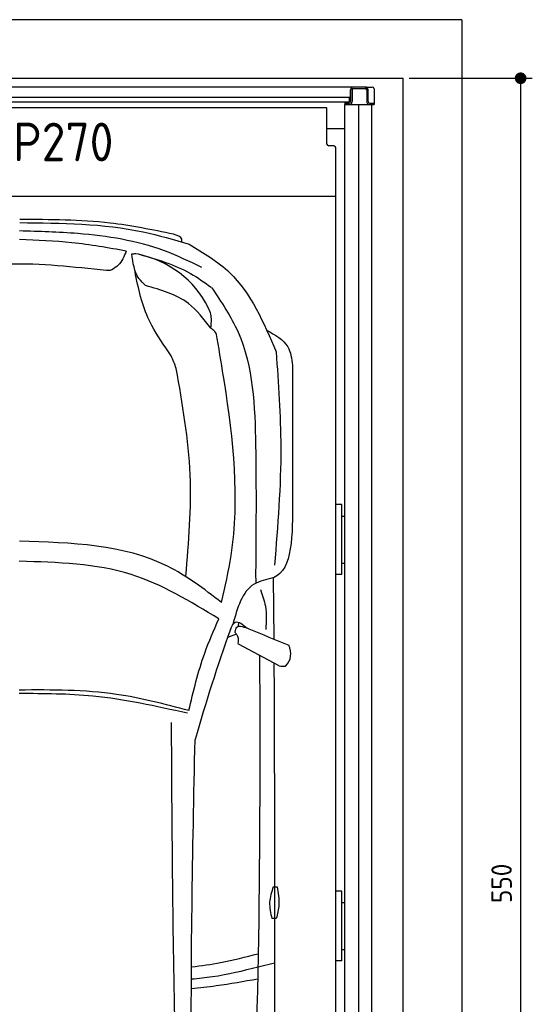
# Model space of a CAD drawing. Header units: millimetres. Extents: x 0 to 9541, y -929 to 5900.
# Tile 9 of 9: x 7789 to 9541, y 2537 to 5900. Entities that reach past the tile are written whole.
import ezdxf

# ---------------------------------------------------------------- set-up
doc = ezdxf.new("R2010")
doc.units = ezdxf.units.MM
doc.layers.add('4', color=3, linetype='Continuous')
for name, color, linetype, lineweight in [('car', 10, 'Continuous', 25), ('Gebäude', 7, 'Continuous', 25), ('Plattform', 7, 'Continuous', 25)]:
    doc.layers.add(name, color=color, linetype=linetype, lineweight=lineweight)
doc.styles.get("Standard").update_dxf_attribs({"font": 'ISOCP.SHX'})
doc.dimstyles.new('GEN-ISO', dxfattribs={"dimscale": 20, "dimtxt": 3.5, "dimasz": 2, "dimexe": 2, "dimexo": 1, "dimgap": 1.5, "dimtad": 1, "dimdec": 1, "dimlfac": 0.1, "dimdsep": 46, "dimtxsty": 'STANDARD', "dimblk": 'PUNKT', "dimcen": 2, "dimclrd": 256, "dimclre": 256, "dimclrt": 2, "dimadec": 0, "dimazin": 0, "dimtp": 0.1, "dimtm": 0.1, "dimtfac": 0.71, "dimtdec": 1, "dimtmove": 2, "dimatfit": 3, "dimldrblk": 'PUNKT', "dimfxl": 2, "dimtolj": 1, "dimarcsym": 0})

# ---------------------------------------------------------------- blocks, each defined once
blk = doc.blocks.new('PUNKT')
at = {"layer": '4', "color": 0, "linetype": 'ByBlock'}
blk.add_line((-0.5, 0), (-1, 0), dxfattribs=at)
at = {"layer": '4', "color": 0, "linetype": 'ByBlock', "const_width": 0.5}
blk.add_lwpolyline([(-0.25, 0, 1), (0.25, 0, 1)], format="xyb", close=True, dxfattribs=at)
blk = doc.blocks.new('*D11')
at = {"layer": '4', "lineweight": -2, "transparency": 16777216}
for p, q in [((9120, 5700), (9541.1, 5700)), ((9501.1, 5660), (9501.1, 240.1)), ((9120, 200.1), (9541.1, 200.1))]:
    blk.add_line(p, q, dxfattribs=at)
at = {"layer": 'Defpoints', "color": 0, "transparency": 16777216}
for p in [(9100, 5700), (9100, 200.1), (9501.1, 200.1)]:
    blk.add_point(p, dxfattribs=at)
at = {"layer": '4', "lineweight": -2, "transparency": 16777216, "xscale": 40, "yscale": 40, "zscale": 40}
for p, rotation in [((9501.1, 5700), 90), ((9501.1, 200.1), 270)]:
    blk.add_blockref('PUNKT', p, dxfattribs=dict(at, rotation=rotation))
at = {"layer": '4', "color": 2, "transparency": 16777216, "insert": (9436.1, 2950.1), "char_height": 70, "attachment_point": 5, "rotation": 90}
blk.add_mtext('550', dxfattribs=at)
blk = doc.blocks.new('6300_LP270_GL550')
blk.add_line((6015, 5610.1), (6000, 5610.1))
at = {"layer": 'Plattform'}
for p, q in [((6030, 5670.1), (3280, 5670.1)), ((6020, 5620.1), (6020, 5660.1)), ((6025, 5620.1), (6025, 5660.1)), ((6025, 5660.1), (6025, 5620.1)), ((6070, 5670.1), (6030, 5670.1)), ((6030, 5665.1), (6070, 5665.1)), ((6070, 5670.1), (6094, 5670.1)), ((6075, 5660.1), (6075, 5620.1)), ((6080, 5620.1), (6080, 5660.1)), ((6100, 5664.1), (6100, 5610.1)), ((6020, 5634.8), (3882.4, 5633.5)), ((3882.4, 5619), (6015, 5619)), ((6000, 5619), (6000, 5610.1)), ((6015, 5634.5), (6015, 5619)), ((6020, 5634.5), (6020, 5634.5)), ((5939, 5599.5), (3882.4, 5599.5)), ((5939, 5475.2), (5939, 5599.5)), ((6015, 5615.1), (6000, 5615.1)), ((6000, 350.1), (6000, 5610.1)), ((6000, 5610.1), (6100, 5610.1)), ((6048.5, 360.2), (6047.9, 5610.1)), ((6085, 5615.1), (6100, 5615.1)), ((6091.5, 5610.1), (6091.5, 360.1)), ((6000, 5527.1), (5939, 5527.1)), ((5963, 5469.2), (5945, 5469.2)), ((5969, 452.1), (5969, 5463.2)), ((5969, 5463.2), (5969, 5463.2)), ((5969, 5296.2), (3330.9, 5296.2)), ((5990, 4243.9), (5969, 4243.9)), ((5990, 4005.6), (5990, 4243.9)), ((5990, 4204.9), (6000, 4204.9)), ((5990, 4044.1), (6000, 4044.1)), ((5990, 4005.6), (5969, 4005.6)), ((5990, 2924), (5969, 2924)), ((5990, 2685.6), (5990, 2924)), ((5990, 2885), (6000, 2885)), ((5990, 2724.2), (6000, 2724.2)), ((5990, 2685.6), (5969, 2685.6))]:
    blk.add_line(p, q, dxfattribs=at)
for centre, radius, start, end in [((6030, 5660.1), 10, 90, 180), ((6030, 5660.1), 10, 90, 180), ((6030, 5660.1), 5, 90, 180), ((6030, 5660.1), 5, 90, 180), ((6070, 5660.1), 10, 0, 90), ((6070, 5660.1), 5, 0, 90), ((6094, 5664.1), 6, 0, 90), ((6015, 5620.1), 5, 270, 0), ((6015, 5620.1), 10, 300.0075, 0), ((6015, 5620.1), 10, 330.0736, 0), ((6085, 5620.1), 10, 180, 209.9264), ((6085, 5620.1), 5, 180, 270), ((6015, 5620.1), 10, 270, 330), ((6085, 5620.1), 10, 210, 270)]:
    blk.add_arc(centre, radius, start, end, dxfattribs=at)
for centre, major_axis in [((5945, 5475.2), (-6, 0)), ((5963, 5463.2), (6, 0))]:
    blk.add_ellipse(centre, major_axis=major_axis, ratio=0.999962, start_param=0, end_param=1.570796, dxfattribs=at)
blk.add_text('6300 LP270', height=132).set_placement((4373.5, 5416.3))
blk = doc.blocks.new('Car LP')
at = {"layer": 'car'}
for p, q in [((808.8, 3385.8), (809.2, 3349.8)), ((871.9, 3160.2), (870, 3368.4)), ((750.1, 3201.6), (750.8, 3216.6)), ((743, 3176.1), (713, 3164.6)), ((889.7, 3068.2), (749.7, 3141.4)), ((817.6, 2039.6), (873.4, 2053.6))]:
    blk.add_line(p, q, dxfattribs=at)
for points in [[(869, 2313.2), (882, 2313)], [(879.3, 2204.5), (864.4, 2204.7)]]:
    blk.add_lwpolyline(points, dxfattribs=at)
for centre, radius, start, end in [((342.8, 4139.7), 339.4, 23.2659, 75.556), ((6559, 1108.2), 6197.2, 160.35517, 164.00603), ((870.7, 3109.4), 58.5, 313.102, 29.1823), ((904.1, 3122), 55.6, 254.9104, 276.7653)]:
    blk.add_arc(centre, radius, start, end, dxfattribs=at)
for points, knots in [([(2.2, 4581.6), (144.5, 4580.3), (341.7, 4578.5), (529.7, 4523), (582, 4507.6)], [0, 0, 0, 0, 423.492842, 586.583376, 586.583376, 586.583376, 586.583376]), ([(527.9, 4542), (455.8, 4556.7), (282.6, 4592.1), (105.7, 4591.9), (2.4, 4591.7)], [0, 0, 0, 0, 220.289453, 529.069984, 529.069984, 529.069984, 529.069984]), ([(624.7, 4428.5), (582.5, 4448.8), (449.5, 4512.8), (234.8, 4546.4), (68.2, 4551.3), (2, 4553.3)], [0, 0, 0, 0, 139.94864, 441.700756, 640.652122, 640.652122, 640.652122, 640.652122]), ([(556.1, 4515.2), (556.4, 4518.5), (557.7, 4533.5), (541, 4538.2), (527.9, 4542)], [0, 0, 0, 0, 9.435567, 42.507293, 42.507293, 42.507293, 42.507293]), ([(366.3, 4484.3), (304.7, 4495.3), (184.1, 4516.7), (61.8, 4521.3), (2, 4523.5)], [0, 0, 0, 0, 187.526256, 366.76554, 366.76554, 366.76554, 366.76554]), ([(582, 4507.6), (630.9, 4478.1), (771, 4393.7), (836.2, 4240.3), (878.6, 4140.4)], [0, 0, 0, 0, 168.365537, 481.902364, 481.902364, 481.902364, 481.902364]), ([(366.3, 4484.3), (359.2, 4466.6), (348.6, 4439.9), (324.8, 4425.1), (316.8, 4420.2)], [0, 0, 0, 0, 55.196049, 82.674395, 82.674395, 82.674395, 82.674395]), ([(385.7, 4474.4), (390.4, 4475.1), (404.7, 4477.1), (418.3, 4471.8), (427.5, 4468.4)], [0, 0, 0, 0, 14.118333, 42.779436, 42.779436, 42.779436, 42.779436]), ([(432.5, 4366.6), (424.3, 4374.4), (394.8, 4402.5), (389.5, 4444.3), (385.7, 4474.4)], [0, 0, 0, 0, 33.431605, 120.169321, 120.169321, 120.169321, 120.169321]), ([(411.5, 4473.8), (471.8, 4456), (559.5, 4430.2), (633.5, 4377.6), (656.6, 4361.1)], [0, 0, 0, 0, 186.522722, 271.227686, 271.227686, 271.227686, 271.227686]), ([(-268.2, 4420.2), (-190.8, 4429.6), (-2.3, 4452.4), (186.7, 4431.2), (298, 4418.7)], [0, 0, 0, 0, 233.394315, 567.891299, 567.891299, 567.891299, 567.891299]), ([(316.8, 4420.2), (314.9, 4419.4), (308.9, 4417), (302.4, 4418), (298, 4418.7)], [0, 0, 0, 0, 6.204097, 19.184756, 19.184756, 19.184756, 19.184756]), ([(501.4, 4153.6), (479.2, 4187.3), (425, 4270), (405.7, 4367.4), (394.3, 4425.1)], [0, 0, 0, 0, 120.003178, 294.215769, 294.215769, 294.215769, 294.215769]), ([(655.1, 4221), (631.6, 4251.8), (575.3, 4325.7), (485.1, 4351.5), (432.5, 4366.6)], [0, 0, 0, 0, 113.654972, 272.306786, 272.306786, 272.306786, 272.306786]), ([(658, 4359.8), (691.4, 4310.4), (798.6, 4151.6), (812.1, 3802.4), (809.9, 3529.5), (808.8, 3385.8)], [0, 0, 0, 0, 177.04348, 568.390213, 1003.585748, 1003.585748, 1003.585748, 1003.585748]), ([(655.1, 4221), (656.7, 4231.8), (659.2, 4249.5), (655.9, 4266.9), (654.6, 4273.8)], [0, 0, 0, 0, 32.388359, 53.078266, 53.078266, 53.078266, 53.078266]), ([(677.6, 4186.2), (676, 4194.9), (673.2, 4209.9), (660.5, 4217.7), (655.1, 4221)], [0, 0, 0, 0, 25.07844, 43.102018, 43.102018, 43.102018, 43.102018]), ([(845.9, 4214), (875, 4198.3), (924.9, 4171.6), (931.7, 4116.7), (934.5, 4094)], [0, 0, 0, 0, 92.189033, 157.580383, 157.580383, 157.580383, 157.580383]), ([(691.9, 3284.6), (704.3, 3337.7), (761.7, 3583.8), (726.6, 3892.4), (685.9, 4136.6), (677.6, 4186.2)], [0, 0, 0, 0, 163.260571, 756.222817, 907.439026, 907.439026, 907.439026, 907.439026]), ([(537.2, 4083.6), (532.2, 4098.2), (523.6, 4123.3), (507.9, 4144.6), (501.4, 4153.6)], [0, 0, 0, 0, 45.789849, 78.965923, 78.965923, 78.965923, 78.965923]), ([(878.6, 4140.4), (886.5, 4032), (904.1, 3789.1), (884.2, 3546.3), (873.2, 3411.9)], [0, 0, 0, 0, 325.755723, 729.521316, 729.521316, 729.521316, 729.521316]), ([(570.5, 3374.5), (580.1, 3490), (599.9, 3727.8), (558.5, 3962.8), (537.2, 4083.6)], [0, 0, 0, 0, 346.247999, 712.605591, 712.605591, 712.605591, 712.605591]), ([(691.9, 3284.6), (632.1, 3330.1), (434, 3480.7), (179, 3488.2), (1, 3493.4)], [0, 0, 0, 0, 221.980537, 735.54049, 735.54049, 735.54049, 735.54049]), ([(682.9, 3228.2), (585.7, 3287.3), (376.9, 3414.4), (131.8, 3421.1), (0.9, 3424.8)], [0, 0, 0, 0, 335.657873, 720.766586, 720.766586, 720.766586, 720.766586]), ([(868.1, 3368.1), (845, 3362.9), (768.6, 3345.8), (746.2, 3264.9), (730.6, 3208.4)], [0, 0, 0, 0, 67.724235, 224.331628, 224.331628, 224.331628, 224.331628]), ([(870, 3368.4), (869.7, 3368.3), (869.1, 3368.1), (868.5, 3368.1), (868.1, 3368.1)], [0, 0, 0, 0, 0.715794, 1.895844, 1.895844, 1.895844, 1.895844]), ([(824.9, 3328), (831.7, 3309.3), (847.7, 3265.6), (844.9, 3218.9), (843.2, 3192.2)], [0, 0, 0, 0, 59.065939, 138.389817, 138.389817, 138.389817, 138.389817]), ([(580.4, 2914.9), (596.1, 2980.9), (621.7, 3088.3), (665.9, 3189.3), (682.9, 3228.2)], [0, 0, 0, 0, 203.213347, 330.239533, 330.239533, 330.239533, 330.239533]), ([(722.6, 3191.6), (727.4, 3202.6), (739.7, 3230.3), (764.8, 3208.9), (779.8, 3196)], [0, 0, 0, 0, 30.332599, 75.956206, 75.956206, 75.956206, 75.956206]), ([(739.1, 3183), (740.1, 3189.7), (743.5, 3212.1), (772.6, 3198.9), (785.7, 3194.3)], [0, 0, 0, 0, 17.673761, 59.390654, 59.390654, 59.390654, 59.390654]), ([(743, 3176.1), (741.5, 3177.3), (739.3, 3179.2), (739.1, 3182), (739.1, 3183)], [0, 0, 0, 0, 5.393636, 8.285754, 8.285754, 8.285754, 8.285754]), ([(750.5, 3153.5), (750.4, 3158.7), (750.4, 3167.1), (745, 3173.5), (743, 3176.1)], [0, 0, 0, 0, 14.839685, 24.388973, 24.388973, 24.388973, 24.388973]), ([(749.7, 3141.4), (749.2, 3142.8), (747.9, 3146.9), (750.8, 3150.9), (750.5, 3153.5)], [0, 0, 0, 0, 4.417987, 12.430904, 12.430904, 12.430904, 12.430904]), ([(720.3, 531.7), (741.8, 748), (826.6, 1600), (824.8, 2457), (823.5, 3096.4)], [0, 0, 0, 0, 651.760698, 2567.87656, 2567.87656, 2567.87656, 2567.87656]), ([(871.3, 3077.8), (872.8, 2728.1), (874.7, 2162.6), (871.9, 1597.2), (870.5, 1381.4)], [30.867502, 30.867502, 30.867502, 30.867502, 135.773846, 200.510428, 200.510428, 200.510428, 200.510428]), ([(575.3, 2905.7), (468.2, 2929.7), (278.8, 2972.1), (84.8, 2972.7), (0.4, 2972.9)], [0, 0, 0, 0, 327.958847, 580.294452, 580.294452, 580.294452, 580.294452]), ([(580.4, 2914.9), (498.5, 2936.5), (308.7, 2986.7), (112.2, 2985.7), (0.5, 2985.1)], [0, 0, 0, 0, 253.181298, 586.409804, 586.409804, 586.409804, 586.409804]), ([(580.3, 580), (561.7, 999.6), (527.8, 1763.9), (523.2, 2529), (521.2, 2874)], [0, 0, 0, 0, 1259.941445, 2295.01496, 2295.01496, 2295.01496, 2295.01496]), ([(623.8, 603.6), (609, 958.6), (578.3, 1695.7), (593.7, 2433.3), (601.7, 2815.7)], [0, 0, 0, 0, 1065.64856, 2212.719541, 2212.719541, 2212.719541, 2212.719541]), ([(869, 2313.2), (863.3, 2295.7), (851.6, 2260), (860.1, 2223.4), (864.4, 2204.7)], [0, 0, 0, 0, 54.314538, 110.447745, 110.447745, 110.447745, 110.447745]), ([(882, 2313), (885.6, 2292.5), (892.1, 2256), (883.2, 2220.1), (879.3, 2204.5)], [0, 0, 0, 0, 61.702274, 109.62737, 109.62737, 109.62737, 109.62737]), ([(589.6, 2039.9), (622.8, 2043.7), (700, 2054.2), (775.5, 2073.7), (816.5, 2084.2)], [6.454001, 6.454001, 6.454001, 6.454001, 16.542425, 29.830107, 29.830107, 29.830107, 29.830107]), ([(589.1, 1998.4), (613.4, 2000.4), (690.4, 2008.2), (765.8, 2026.8), (817.6, 2039.6)], [6.580352, 6.580352, 6.580352, 6.580352, 13.869915, 29.827446, 29.827446, 29.827446, 29.827446]), ([(589.1, 1965.6), (617.4, 1968.5), (693.7, 1977), (769.3, 1990.6), (814.9, 1998.8)], [6.659247, 6.659247, 6.659247, 6.659247, 15.228907, 29.682847, 29.682847, 29.682847, 29.682847])]:
    blk.add_open_spline(points, degree=3, knots=knots, dxfattribs=at)
for points in [[(934.5, 4094), (934.6, 3940.7), (934.7, 3787.4), (934.7, 3634.2)], [(934.7, 3634.2), (935.4, 3515.3), (936, 3396.4), (870, 3368.4)], [(785.7, 3194.3), (831.1, 3175.5), (876.4, 3156.7), (921.8, 3137.9)], [(823.5, 3096.4), (823, 3098.6), (822.6, 3100.8), (822.1, 3103)]]:
    blk.add_open_spline(points, degree=3, dxfattribs=at)
blk = doc.blocks.new('*D18')
at = {"layer": '4', "lineweight": -2, "transparency": 16777216}
for p, q in [((9120, 5700), (9541.1, 5700)), ((9501.1, 5660), (9501.1, 240.1)), ((9120, 200.1), (9541.1, 200.1))]:
    blk.add_line(p, q, dxfattribs=at)
at = {"layer": 'Defpoints', "color": 0, "transparency": 16777216}
for p in [(9100, 5700), (9100, 200.1), (9501.1, 200.1)]:
    blk.add_point(p, dxfattribs=at)
at = {"layer": '4', "lineweight": -2, "transparency": 16777216, "xscale": 40, "yscale": 40, "zscale": 40}
for p, rotation in [((9501.1, 5700), 90), ((9501.1, 200.1), 270)]:
    blk.add_blockref('PUNKT', p, dxfattribs=dict(at, rotation=rotation))
at = {"layer": '4', "color": 2, "transparency": 16777216, "insert": (9436.1, 2950.1), "char_height": 70, "attachment_point": 5, "rotation": 90}
blk.add_mtext('550', dxfattribs=at)
blk = doc.blocks.new('Gebäude_GL550_LP270')
at = {"layer": 'Gebäude'}
for p, q in [((6660.2, 6601.3), (-2639.8, 6601.3)), ((6660.2, 6601.3), (6660.2, 701.3)), ((-2439.8, 6401.3), (6460.2, 6401.3)), ((6460.2, 901.3), (6460.2, 6401.3))]:
    blk.add_line(p, q, dxfattribs=at)

msp = doc.modelspace()

# ---------------------------------------------------------------- block references
for name, p in [('Gebäude_GL550_LP270', (2639.81, -701.25)), ('6300_LP270_GL550', (2900.03, -0.01))]:
    msp.add_blockref(name, p)
at = {"layer": 'car'}
msp.add_blockref('Car LP', (7786.5, 625.36), dxfattribs=at)

# ---------------------------------------------------------------- dimensions: what is measured, and where the dimension line sits
at = {"layer": '4'}
for picture in ['*D11', '*D18']:
    dim = msp.add_linear_dim(base=(9501.15, 200.11), p1=(9100, 5700), p2=(9100, 200.11), angle=90, dimstyle='GEN-ISO', override={"dimtdec": 3, "dimtolj": 0}, dxfattribs=at)
    dim.commit()
    dim.dimension.update_dxf_attribs({"geometry": picture, "text_midpoint": (9436.15, 2950.06)})

doc.saveas('drawing.dxf')
